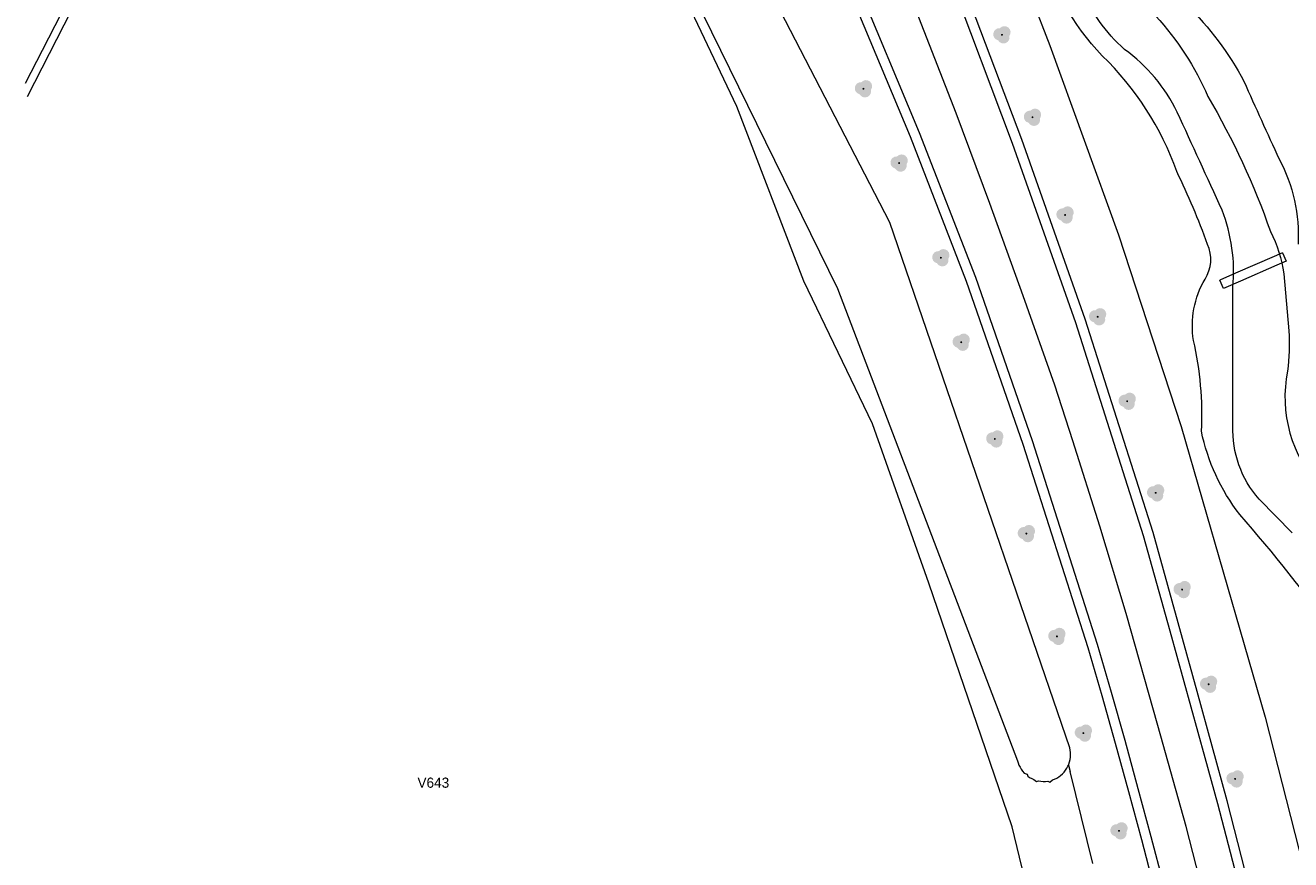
# Model space of a CAD drawing. Header units: metres. Extents: x 207155 to 208055, y 377332 to 379032.
# Tile 52 of 59: x 207174 to 207299, y 378797 to 378879. Entities that reach past the tile are written whole.
import ezdxf

# ---------------------------------------------------------------- set-up
doc = ezdxf.new("R2010")
doc.units = ezdxf.units.M
for name, color, linetype, lineweight in [('GBOR', 7, 'Continuous', 25), ('GMV', 7, 'Continuous', 25), ('GOBDP1', 7, 'Continuous', 25)]:
    doc.layers.add(name, color=color, linetype=linetype, lineweight=lineweight)
for name, color, linetype in [('NietVastgesteld_label', 10, 'Continuous'), ('NietVastgesteld_perceel', 10, 'Continuous'), ('PVGO', 62, 'Continuous')]:
    doc.layers.add(name, color=color, linetype=linetype)

# ---------------------------------------------------------------- blocks, each defined once
blk = doc.blocks.new('boom')
at = {"linetype": 'ByBlock', "lineweight": -2}
h = blk.add_hatch(color=0, dxfattribs=at)
h.dxf.hatch_style = 1
h.paths.add_polyline_path([(0.73, -0.11, 0.956633), (-0.2, 0.65, 0.937564), (-0.38, -0.54, 0.879525)])
h.paths.add_polyline_path([(-0.1, 0, -1), (0.1, 0, -1)], flags=16)
at = {"linetype": 'ByBlock', "lineweight": -2, "true_color": 0x4a641a}
h = blk.add_hatch(color=59, dxfattribs=at)
h.dxf.hatch_style = 1
h.paths.add_polyline_path([(0.1, 0, 1), (-0.1, 0, 1)])
at = {"color": 0, "linetype": 'ByBlock', "lineweight": -2}
blk.add_attdef('BOOM', (0.85, 0.35), '', height=0.5, dxfattribs=at)

msp = doc.modelspace()

# ---------------------------------------------------------------- linework, layer by layer
at = {"layer": 'GBOR', "linetype": 'Continuous', "lineweight": 13}
msp.add_lwpolyline([(207291.117, 378790.519), (207288.497, 378800.734), (207285.718, 378810.632), (207282.613, 378821.636), (207280.02, 378830.225), (207277.379, 378838.6), (207275.583, 378844.072), (207272.493, 378852.843), (207269.202, 378861.934), (207265.895, 378870.792), (207262.222, 378880.216), (207258.404, 378889.627), (207255.139, 378897.324), (207251.208, 378906.203), (207247.343, 378914.416), (207241.047, 378927.172), (207236.49, 378935.871), (207231.532, 378944.993), (207228.763, 378949.832), (207226.631, 378953.401), (207222.909, 378959.607), (207218.469, 378966.955), (207214.59, 378973.24), (207213.544, 378974.722)], dxfattribs=at)
at = {"layer": 'GMV', "linetype": 'Continuous', "lineweight": 13}
for points in [[(207276.924, 378806.754), (207276.969, 378806.86), (207277.042, 378807.08), (207277.096, 378807.306), (207277.129, 378807.535), (207277.142, 378807.767), (207277.135, 378807.999), (207277.107, 378808.229), (207277.06, 378808.456), (207259.379, 378860.075), (207223.275, 378929.91), (207220.492, 378928.574)], [(207218.03, 378927.391), (207254.259, 378853.589), (207271.927, 378807.189), (207271.99, 378806.966), (207272.073, 378806.749), (207272.174, 378806.541), (207272.294, 378806.342), (207272.43, 378806.154), (207272.582, 378805.979), (207272.874, 378805.856), (207272.929, 378805.673), (207273.122, 378805.543), (207273.325, 378805.431), (207273.537, 378805.338), (207273.798, 378805.144), (207273.982, 378805.208)], [(207194.099, 378910.442), (207174.641, 378872.411)], [(207267.901, 378896.095), (207275.12, 378877.465)], [(207272.343, 378868.199), (207266.145, 378884.702)], [(207255.079, 378883.627), (207261.382, 378868.506)], [(207262.31, 378868.88), (207255.996, 378884.027)], [(207265.212, 378884.341), (207271.403, 378867.856)], [(207275.12, 378877.465), (207281.846, 378858.855)], [(207261.382, 378868.506), (207266.902, 378854.313)], [(207267.841, 378854.658), (207262.31, 378868.88)], [(207271.403, 378867.856), (207277.639, 378850.241)], [(207278.587, 378850.559), (207272.343, 378868.199)], [(207281.846, 378858.855), (207288.004, 378840.018)], [(207273.405, 378838.607), (207267.841, 378854.658)], [(207298.08, 378855.023), (207298.572, 378849.41)], [(207266.902, 378854.313), (207272.456, 378838.291)], [(207293.091, 378840.096), (207293.091, 378853.704)], [(207277.639, 378850.241), (207284.284, 378829.316)], [(207285.243, 378829.601), (207278.587, 378850.559)], [(207288.004, 378840.018), (207296.241, 378811.475)], [(207279.794, 378818.593), (207273.405, 378838.607)], [(207272.456, 378838.291), (207278.837, 378818.301)], [(207298.918, 378829.563), (207295.651, 378832.892)], [(207284.284, 378829.316), (207286.875, 378819.938)], [(207289.572, 378813.994), (207285.243, 378829.601)], [(207286.875, 378819.938), (207290.342, 378807.517)], [(207281.162, 378813.884), (207279.794, 378818.593)], [(207278.837, 378818.301), (207280.201, 378813.609)], [(207280.201, 378813.609), (207281.532, 378808.897)], [(207282.495, 378809.166), (207281.162, 378813.884)], [(207292.534, 378803.255), (207289.572, 378813.994)], [(207296.241, 378811.475), (207301.222, 378791.939)], [(207281.532, 378808.897), (207282.831, 378804.177)], [(207283.796, 378804.439), (207282.495, 378809.166)], [(207290.342, 378807.517), (207291.567, 378802.998)], [(207273.982, 378805.208), (207274.211, 378805.172), (207274.442, 378805.157), (207274.674, 378805.162), (207274.905, 378805.188), (207275.098, 378805.097), (207275.355, 378805.299), (207275.571, 378805.384), (207275.778, 378805.487), (207275.976, 378805.608), (207276.162, 378805.746), (207276.336, 378805.899), (207276.496, 378806.068), (207276.64, 378806.249), (207276.767, 378806.443), (207276.878, 378806.647), (207276.924, 378806.754)], [(207276.924, 378806.754), (207277.103, 378806.134)], [(207279.313, 378797.079), (207277.103, 378806.134)], [(207282.831, 378804.177), (207284.097, 378799.446)], [(207285.064, 378799.702), (207283.796, 378804.439)], [(207291.567, 378802.998), (207292.827, 378798.205)], [(207295.71, 378790.835), (207292.534, 378803.255)], [(207284.097, 378799.446), (207285.29, 378794.882)], [(207286.258, 378795.132), (207285.064, 378799.702)], [(207292.827, 378798.205), (207293.481, 378795.673)]]:
    msp.add_lwpolyline(points, dxfattribs=at)
for points in [[(207280.252, 378876.436, -0.1312326), (207274.211, 378887.43)], [(207282.44, 378877.068, -0.1177209), (207278.208, 378883.077)], [(207288.55, 378881.426, -0.0774961), (207294.169, 378873.93)], [(207285.503, 378880.33, -0.0864491), (207290.632, 378872.448)], [(207287.627, 378870.888, 0.1215253), (207282.44, 378877.068)], [(207287.577, 378865.059, 0.1158908), (207280.252, 378876.436)], [(207294.169, 378873.93, 0.0034988), (207297.632, 378866.282)], [(207290.632, 378872.448, -0.0485373), (207296.77, 378859.176)], [(207292.028, 378861.284, -0.0011688), (207287.627, 378870.888)], [(207297.632, 378866.282, -0.138728), (207299.484, 378857.917)], [(207290.599, 378857.914, 0.0247612), (207287.577, 378865.059)], [(207293.091, 378853.704, 0.1140199), (207292.028, 378861.284)], [(207296.77, 378859.176, -0.0816898), (207298.08, 378855.023)], [(207290.346, 378854.499, 0.252063), (207290.599, 378857.914)], [(207289.216, 378848.478, -0.1734855), (207290.346, 378854.499)], [(207289.992, 378839.567, 0.0704583), (207289.216, 378848.478)], [(207298.572, 378849.41, -0.0459096), (207298.455, 378845.469)], [(207298.455, 378845.469, 0.2424407), (207301.68, 378834.057)], [(207295.651, 378832.892, -0.1932847), (207293.091, 378840.096)], [(207293.755, 378831.381, -0.114539), (207289.992, 378839.567)], [(207303.243, 378819.517, 0.0212806), (207293.755, 378831.381)]]:
    msp.add_lwpolyline(points, format="xyb", dxfattribs=at)
at = {"layer": 'GOBDP1', "linetype": 'Continuous', "lineweight": 13}
for points in [[(207297.971, 378857.087), (207297.132, 378856.722)], [(207297.971, 378857.087), (207298.33, 378856.262)], [(207297.132, 378856.722), (207293.325, 378855.068)], [(207297.402, 378855.859), (207293.831, 378854.307)], [(207298.33, 378856.262), (207297.402, 378855.859)], [(207293.325, 378855.068), (207291.792, 378854.402)], [(207292.151, 378853.577), (207291.792, 378854.402)], [(207293.831, 378854.307), (207292.151, 378853.577)]]:
    msp.add_lwpolyline(points, dxfattribs=at)
at = {"layer": 'NietVastgesteld_perceel', "color": 30, "lineweight": 13, "true_color": 0xff8000}
msp.add_lwpolyline([(207277.462, 378775.65), (207271.419, 378800.706), (207263.231, 378824.621), (207257.69, 378840.267), (207250.932, 378854.293), (207244.37, 378871.459), (207236.073, 378888.927), (207232.237, 378897.003), (207228.209, 378905.425), (207223.648, 378915.153), (207218.876, 378926.841), (207211.052, 378945.036), (207176.137, 378876.949), (207174.473, 378873.704)], dxfattribs=at)

# ---------------------------------------------------------------- block references
at = {"layer": 'PVGO', "linetype": 'Continuous', "lineweight": 13}
for p in [(207270.4, 378878.5), (207256.8, 378873.2), (207273.4, 378870.4), (207260.3, 378865.9), (207276.6, 378860.8), (207264.4, 378856.6), (207279.8, 378850.8), (207266.4, 378848.3), (207282.7, 378842.5), (207269.7, 378838.8), (207285.5, 378833.5), (207272.8, 378829.5), (207288.1, 378824), (207275.8, 378819.4), (207290.7, 378814.7), (207278.4, 378809.9), (207293.3, 378805.4), (207281.9, 378800.3)]:
    msp.add_blockref('boom', p, dxfattribs=at)

# ---------------------------------------------------------------- texts
at = {"layer": 'NietVastgesteld_label', "color": 30, "lineweight": 13, "true_color": 0xff8000}
msp.add_text('V643', height=1, dxfattribs=at).set_placement((207212.989, 378804.531))

doc.saveas('drawing.dxf')
